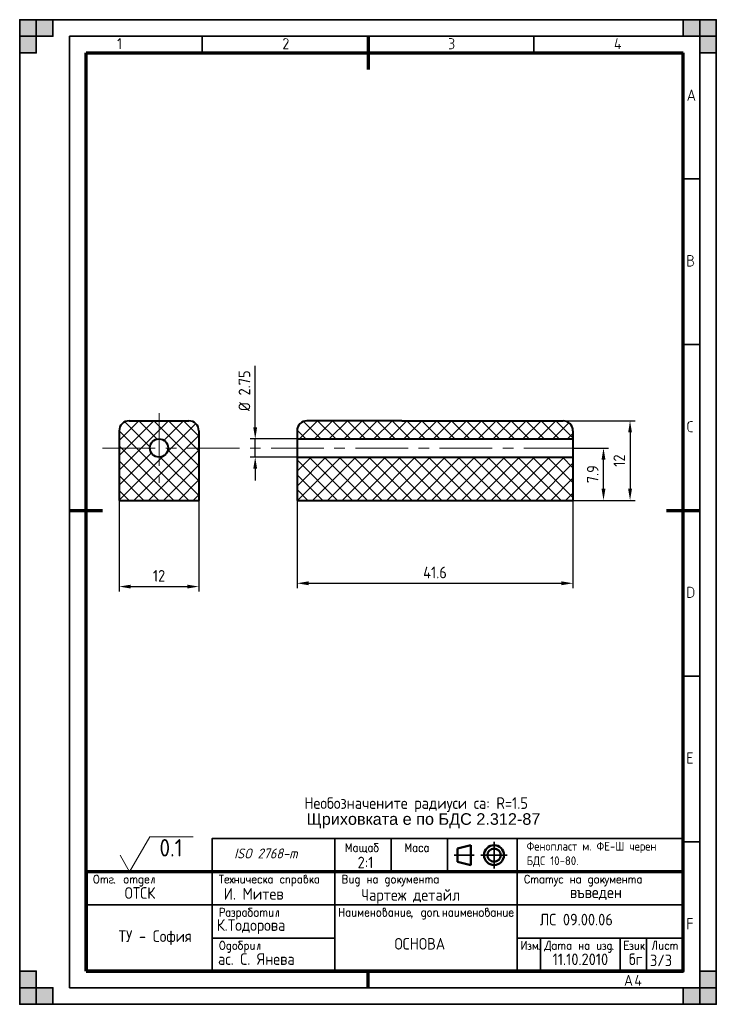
# Model space of a CAD drawing. Extents: x 0 to 210, y 0 to 297.
import ezdxf

# ---------------------------------------------------------------- set-up
doc = ezdxf.new("R2010")
doc.units = 0
doc.linetypes.add('CENTER', pattern=[50.8, 31.75, -6.35, 6.35, -6.35])
doc.layers.get('0').update_dxf_attribs({"linetype": 'CONTINUOUS'})
doc.layers.get('DEFPOINTS').update_dxf_attribs({"linetype": 'CONTINUOUS'})
for name, color, linetype, lineweight in [('Axis Line', 6, 'CENTER', 20), ('Dimensions', 1, 'CONTINUOUS', 20), ('HATCH', 3, 'CONTINUOUS', 20), ('Text35', 3, 'CONTINUOUS', 35), ('Thick Line', 5, 'CONTINUOUS', 40), ('Thin Line', 1, 'CONTINUOUS', 20), ('WFLINE35', 1, 'CONTINUOUS', 35), ('WFLINE50', 9, 'CONTINUOUS', 50), ('WFLINE70', 5, 'CONTINUOUS', 70)]:
    doc.layers.add(name, color=color, linetype=linetype, lineweight=lineweight)
doc.styles.get("Standard").update_dxf_attribs({"font": 'geniso.shx'})
doc.styles.add('WFTEXTi', font='geniso.shx', dxfattribs={"oblique": 15})
doc.dimstyles.get("Standard").update_dxf_attribs({"dimtxt": 3.5, "dimasz": 3.5, "dimexe": 1.5, "dimexo": 0, "dimgap": 1.5, "dimtad": 1, "dimlfac": 0.5, "dimdsep": 46, "dimtxsty": 'Standard', "dimcen": -1.5, "dimdle": 1.25, "dimadec": 0, "dimazin": 0, "dimtfac": 0.75, "dimtmove": 0, "dimatfit": 3, "dimfxl": 1, "dimtolj": 1, "dimarcsym": 0})

# ---------------------------------------------------------------- blocks, each defined once
blk = doc.blocks.new('*D6')
at = {"layer": 'DEFPOINTS', "color": 0, "ltscale": 0.5}
for p in [(30, 152), (54, 152), (54, 126)]:
    blk.add_point(p, dxfattribs=at)
at = {"layer": 'Dimensions', "color": 0, "lineweight": -2, "ltscale": 0.5}
for p, q in [((30, 152), (30, 124.5)), ((54, 152), (54, 124.5)), ((33.5, 126), (50.5, 126))]:
    blk.add_line(p, q, dxfattribs=at)
at = {"layer": 'Dimensions', "color": 0, "ltscale": 0.5}
for points in [[(33.5, 126.58), (33.5, 125.42), (30, 126)], [(50.5, 126.58), (50.5, 125.42), (54, 126)]]:
    blk.add_solid(points, dxfattribs=at)
at = {"layer": 'Dimensions', "color": 0, "ltscale": 0.5, "insert": (42, 129.25), "char_height": 3.5, "attachment_point": 5}
blk.add_mtext('\\A1;12', dxfattribs=at)
blk = doc.blocks.new('*D7')
at = {"layer": 'DEFPOINTS', "color": 0, "ltscale": 0.5}
for p in [(163.8, 176), (163.8, 152), (184, 152)]:
    blk.add_point(p, dxfattribs=at)
at = {"layer": 'Dimensions', "color": 0, "lineweight": -2, "ltscale": 0.5}
for p, q in [((163.8, 176), (185.5, 176)), ((184, 172.5), (184, 155.5)), ((163.8, 152), (185.5, 152))]:
    blk.add_line(p, q, dxfattribs=at)
at = {"layer": 'Dimensions', "color": 0, "ltscale": 0.5}
for points in [[(183.42, 172.5), (184.58, 172.5), (184, 176)], [(183.42, 155.5), (184.58, 155.5), (184, 152)]]:
    blk.add_solid(points, dxfattribs=at)
at = {"layer": 'Dimensions', "color": 0, "ltscale": 0.5, "insert": (180.75, 164), "char_height": 3.5, "attachment_point": 5, "rotation": 90}
blk.add_mtext('\\A1;12', dxfattribs=at)
blk = doc.blocks.new('*D8')
at = {"layer": 'DEFPOINTS', "color": 0, "ltscale": 0.5}
for p in [(71, 170.55), (83.6, 170.55), (83.6, 165.05)]:
    blk.add_point(p, dxfattribs=at)
at = {"layer": 'Dimensions', "color": 0, "lineweight": -2, "ltscale": 0.5}
for p, q in [((71, 174.05), (71, 192.59)), ((83.6, 170.55), (69.5, 170.55)), ((71, 165.05), (71, 170.55)), ((83.6, 165.05), (69.5, 165.05)), ((71, 161.55), (71, 158.05))]:
    blk.add_line(p, q, dxfattribs=at)
at = {"layer": 'Dimensions', "color": 0, "ltscale": 0.5}
for points in [[(70.42, 174.05), (71.58, 174.05), (71, 170.55)], [(70.42, 161.55), (71.58, 161.55), (71, 165.05)]]:
    blk.add_solid(points, dxfattribs=at)
at = {"layer": 'Dimensions', "color": 0, "ltscale": 0.5, "insert": (67.75, 185.07), "char_height": 3.5, "attachment_point": 5, "rotation": 90}
blk.add_mtext('\\A1;%%c 2.75', dxfattribs=at)
blk = doc.blocks.new('*D9')
at = {"layer": 'DEFPOINTS', "color": 0, "ltscale": 0.5}
for p in [(83.6, 152), (166.8, 152), (166.8, 127)]:
    blk.add_point(p, dxfattribs=at)
at = {"layer": 'Dimensions', "color": 0, "lineweight": -2, "ltscale": 0.5}
for p, q in [((83.6, 152), (83.6, 125.5)), ((166.8, 152), (166.8, 125.5)), ((87.1, 127), (163.3, 127))]:
    blk.add_line(p, q, dxfattribs=at)
at = {"layer": 'Dimensions', "color": 0, "ltscale": 0.5}
for points in [[(87.1, 127.58), (87.1, 126.42), (83.6, 127)], [(163.3, 127.58), (163.3, 126.42), (166.8, 127)]]:
    blk.add_solid(points, dxfattribs=at)
at = {"layer": 'Dimensions', "color": 0, "ltscale": 0.5, "insert": (125.2, 130.25), "char_height": 3.5, "attachment_point": 5}
blk.add_mtext('\\A1;41.6', dxfattribs=at)
blk = doc.blocks.new('*D10')
at = {"layer": 'DEFPOINTS', "color": 0, "ltscale": 0.5}
for p in [(166.8, 167.8), (176, 167.8), (166.8, 152)]:
    blk.add_point(p, dxfattribs=at)
at = {"layer": 'Dimensions', "color": 0, "lineweight": -2, "ltscale": 0.5}
for p, q in [((166.8, 167.8), (177.5, 167.8)), ((176, 155.5), (176, 164.3)), ((166.8, 152), (177.5, 152))]:
    blk.add_line(p, q, dxfattribs=at)
at = {"layer": 'Dimensions', "color": 0, "ltscale": 0.5}
for points in [[(175.42, 164.3), (176.58, 164.3), (176, 167.8)], [(175.42, 155.5), (176.58, 155.5), (176, 152)]]:
    blk.add_solid(points, dxfattribs=at)
at = {"layer": 'Dimensions', "color": 0, "ltscale": 0.5, "insert": (172.75, 159.9), "char_height": 3.5, "attachment_point": 5, "rotation": 90}
blk.add_mtext('\\A1;7.9', dxfattribs=at)

msp = doc.modelspace()

# ---------------------------------------------------------------- hatches: boundary and pattern name
at = {"layer": 'HATCH', "ltscale": 0.5}
h = msp.add_hatch(dxfattribs=at)
h.set_pattern_fill('ANSI37', color=256, style=0)
h.set_pattern_definition([(45, (0, -53), (-2.245064, 2.245064), []), (135, (0, -53), (-2.245064, -2.245064), [])])
h.paths.add_polyline_path([(166.8, 165.046), (83.6, 165.046), (83.6, 152), (166.8, 152)])
h.paths.add_polyline_path([(166.8, 173, 0.4142136), (163.8, 176), (135.2, 176), (115.2, 176), (86.6, 176, 0.4142136), (83.6, 173), (83.6, 170.546), (166.8, 170.546)])
h.paths.add_polyline_path([(54, 167.796), (44.75, 167.796, -1), (39.25, 167.796), (30, 167.796), (30, 152), (54, 152)])
h.paths.add_polyline_path([(54, 173, 0.4142136), (51, 176), (42, 176), (42, 170.546, -0.4142136), (44.75, 167.796), (54, 167.796)])
h.paths.add_polyline_path([(42, 176), (33, 176, 0.4142136), (30, 173), (30, 167.796), (39.25, 167.796, -0.4142136), (42, 170.546)])
at = {"layer": 'WFLINE35', "ltscale": 0.5}
for points in [[(0, 297), (5, 297), (5, 287), (0, 287)], [(0, 292), (10, 292), (10, 297), (0, 297)], [(210, 297), (210, 292), (200, 292), (200, 297)], [(205, 297), (205, 287), (210, 287), (210, 297)], [(5, 0), (5, 10), (0, 10), (0, 0)], [(210, 0), (205, 0), (205, 10), (210, 10)], [(0, 0), (0, 5), (10, 5), (10, 0)], [(210, 5), (200, 5), (200, 0), (210, 0)]]:
    msp.add_hatch(color=256, dxfattribs=at).paths.add_polyline_path(points)

# ---------------------------------------------------------------- linework, layer by layer
at = {"color": 1, "lineweight": 0}
for points in [[(30.268, 288.186), (30.268, 291.317), (29.564, 290.632)], [(80.246, 291.317), (79.801, 291.188), (79.541, 290.799)], [(80.839, 290.261), (80.931, 290.743), (80.69, 291.151), (80.246, 291.317)], [(129.5, 291.317), (130.205, 291.317)], [(130.205, 289.928), (130.705, 290.131), (130.909, 290.632), (130.705, 291.114), (130.205, 291.317)], [(180.164, 291.317), (179.478, 288.871), (181.22, 288.871)], [(80.839, 290.261), (79.541, 288.186), (80.931, 288.186)], [(130.205, 288.186), (129.5, 288.186)], [(130.205, 289.928), (129.853, 289.928)], [(130.909, 289.223), (130.705, 289.724), (130.205, 289.928)], [(130.205, 288.186), (130.705, 288.39), (130.909, 288.871)], [(130.909, 289.223), (130.909, 288.871)], [(180.701, 289.576), (180.701, 288.186)], [(201.456, 272.675), (202.512, 275.826), (203.549, 272.675)], [(203.253, 273.546), (201.771, 273.546)], [(202.326, 224.44), (202.827, 224.644), (203.031, 225.125), (202.827, 225.626), (202.326, 225.83), (201.456, 225.83), (201.456, 222.679)], [(201.456, 222.679), (202.326, 222.679), (202.957, 222.939), (203.197, 223.55), (202.957, 224.18), (202.326, 224.44), (201.456, 224.44)], [(202.252, 175.834), (201.696, 175.611), (201.456, 175.055)], [(202.252, 175.834), (202.864, 175.834)], [(201.456, 173.48), (201.456, 175.055)], [(201.456, 173.48), (201.696, 172.906), (202.252, 172.683)], [(202.864, 172.683), (202.252, 172.683)], [(202.864, 72.691), (201.456, 72.691), (201.456, 75.841), (202.864, 75.841)], [(202.512, 74.433), (201.456, 74.433)], [(99.969, 46.002), (99.969, 48.5), (99.204, 46.721), (98.445, 48.5), (98.445, 46.002)], [(101.775, 46.361), (101.585, 46.126), (101.395, 46.002), (101.108, 46.002), (100.918, 46.126), (100.826, 46.244), (100.728, 46.361), (100.63, 46.721), (100.63, 46.957), (100.728, 47.31), (100.918, 47.552), (101.108, 47.669), (101.395, 47.669), (101.585, 47.552), (101.775, 47.31)], [(101.775, 47.669), (101.775, 46.002)], [(103.488, 46.479), (103.201, 46.126), (103.011, 46.002), (102.821, 46.002), (102.632, 46.126), (102.534, 46.479), (102.534, 47.669)], [(104.443, 46.479), (104.156, 46.126), (103.966, 46.002), (103.776, 46.002), (103.587, 46.126), (103.488, 46.479), (103.488, 47.669)], [(104.443, 47.669), (104.443, 46.002), (104.633, 46.002), (104.633, 45.648)], [(106.249, 46.361), (106.059, 46.126), (105.869, 46.002), (105.582, 46.002), (105.392, 46.126), (105.294, 46.244), (105.202, 46.361), (105.104, 46.721), (105.104, 46.957), (105.202, 47.31), (105.392, 47.552), (105.582, 47.669), (105.869, 47.669), (106.059, 47.552), (106.249, 47.31)], [(106.249, 47.669), (106.249, 46.002)], [(108.054, 48.5), (107.106, 48.5), (106.916, 48.382), (106.916, 48.265), (107.583, 47.669), (107.773, 47.552), (107.962, 47.31), (108.054, 47.074), (108.054, 46.597), (107.962, 46.361), (107.773, 46.126), (107.583, 46.002), (107.295, 46.002), (107.106, 46.126), (106.916, 46.361), (106.818, 46.597), (106.818, 47.074), (106.916, 47.31), (107.106, 47.552), (107.295, 47.669), (107.583, 47.669)], [(117.905, 46.002), (117.905, 48.5), (117.146, 46.721), (116.387, 48.5), (116.387, 46.002)], [(119.716, 46.361), (119.527, 46.126), (119.337, 46.002), (119.049, 46.002), (118.859, 46.126), (118.761, 46.244), (118.67, 46.361), (118.572, 46.721), (118.572, 46.957), (118.67, 47.31), (118.859, 47.552), (119.049, 47.669), (119.337, 47.669), (119.527, 47.552), (119.716, 47.31)], [(119.716, 47.669), (119.716, 46.002)], [(121.522, 47.31), (121.332, 47.552), (121.142, 47.669), (120.861, 47.669), (120.665, 47.552), (120.475, 47.31), (120.383, 46.957), (120.383, 46.721), (120.475, 46.361), (120.665, 46.126), (120.861, 46.002), (121.142, 46.002), (121.332, 46.126), (121.522, 46.361)], [(123.144, 46.361), (122.954, 46.126), (122.764, 46.002), (122.477, 46.002), (122.287, 46.126), (122.189, 46.244), (122.097, 46.361), (121.999, 46.721), (121.999, 46.957), (122.097, 47.31), (122.287, 47.552), (122.477, 47.669), (122.764, 47.669), (122.954, 47.552), (123.144, 47.31)], [(123.144, 47.669), (123.144, 46.002)], [(60.136, 39.003), (61.47, 39.003)], [(60.803, 39.003), (60.803, 36.504)], [(85.737, 37.812), (85.926, 38.054), (86.116, 38.172), (86.404, 38.408), (86.502, 38.65), (86.404, 38.885), (86.312, 39.003), (86.024, 39.003), (85.835, 38.885), (85.737, 38.767), (85.737, 36.982), (85.835, 36.74), (85.926, 36.622), (86.116, 36.504), (86.404, 36.504), (86.593, 36.622), (86.783, 36.864), (86.881, 37.217), (86.881, 37.459), (86.783, 37.812), (86.593, 38.054), (86.404, 38.172), (86.116, 38.172)], [(98.256, 39.003), (97.399, 39.003), (97.399, 36.504), (98.256, 36.504), (98.537, 36.622), (98.635, 36.74), (98.727, 36.982), (98.727, 37.335), (98.635, 37.577), (98.537, 37.695), (98.256, 37.812), (97.399, 37.812)], [(98.256, 39.003), (98.537, 38.885), (98.635, 38.767), (98.727, 38.525), (98.727, 38.29), (98.635, 38.054), (98.537, 37.93), (98.256, 37.812)], [(153.696, 38.408), (153.598, 38.65), (153.5, 38.767), (153.408, 38.885), (153.219, 39.003), (152.839, 39.003), (152.65, 38.885), (152.551, 38.767), (152.453, 38.65), (152.362, 38.408), (152.264, 38.054), (152.264, 37.459), (152.362, 37.099), (152.453, 36.864), (152.65, 36.622), (152.839, 36.504), (153.219, 36.504), (153.408, 36.622), (153.598, 36.864), (153.696, 37.099)], [(24.54, 38.172), (24.54, 36.504)], [(24.54, 37.695), (24.828, 38.054), (25.018, 38.172), (25.208, 38.172), (25.397, 38.054), (25.495, 37.695), (25.495, 36.504)], [(25.495, 37.695), (25.777, 38.054), (25.966, 38.172), (26.156, 38.172), (26.352, 38.054), (26.444, 37.695), (26.444, 36.504)], [(27.111, 37.812), (27.209, 38.054), (27.49, 38.172), (27.778, 38.172), (28.059, 38.054), (28.157, 37.812), (28.059, 37.577), (27.87, 37.459), (27.399, 37.335), (27.209, 37.217), (27.111, 36.982), (27.111, 36.864), (27.209, 36.622), (27.49, 36.504), (27.778, 36.504), (28.059, 36.622), (28.157, 36.864)], [(28.537, 36.74), (28.445, 36.622), (28.537, 36.504), (28.635, 36.622)], [(33.39, 38.172), (33.39, 36.504)], [(33.39, 37.695), (33.678, 38.054), (33.868, 38.172), (34.057, 38.172), (34.247, 38.054), (34.345, 37.695), (34.345, 36.504)], [(34.345, 37.695), (34.626, 38.054), (34.823, 38.172), (35.012, 38.172), (35.202, 38.054), (35.294, 37.695), (35.294, 36.504)], [(37.105, 37.812), (37.007, 37.93), (36.916, 38.054), (36.726, 38.172), (36.438, 38.172), (36.249, 38.054), (36.059, 37.812), (35.961, 37.459), (35.961, 37.217), (36.059, 36.864), (36.249, 36.622), (36.438, 36.504), (36.726, 36.504), (36.916, 36.622), (37.105, 36.864)], [(37.105, 38.172), (37.105, 36.269), (37.007, 35.909), (36.916, 35.791), (36.726, 35.674), (36.438, 35.674), (36.249, 35.791)], [(37.773, 37.459), (38.911, 37.459), (38.911, 37.695), (38.819, 37.93), (38.721, 38.054), (38.531, 38.172), (38.243, 38.172), (38.054, 38.054), (37.864, 37.812), (37.773, 37.459), (37.773, 37.217), (37.864, 36.864), (38.054, 36.622), (38.243, 36.504), (38.531, 36.504), (38.721, 36.622), (38.911, 36.864)], [(40.533, 36.504), (40.533, 38.172), (40.147, 38.172), (39.866, 36.864), (39.768, 36.622), (39.676, 36.504)], [(61.849, 37.459), (62.994, 37.459), (62.994, 37.695), (62.896, 37.93), (62.804, 38.054), (62.608, 38.172), (62.327, 38.172), (62.137, 38.054), (61.948, 37.812), (61.849, 37.459), (61.849, 37.217), (61.948, 36.864), (62.137, 36.622), (62.327, 36.504), (62.608, 36.504), (62.804, 36.622), (62.994, 36.864)], [(63.373, 38.172), (64.42, 36.504)], [(64.42, 38.172), (63.373, 36.504)], [(64.897, 38.172), (64.897, 36.504)], [(64.897, 37.335), (65.944, 37.335)], [(65.944, 38.172), (65.944, 36.504)], [(66.703, 38.172), (66.703, 36.982), (66.801, 36.622), (66.991, 36.504), (67.272, 36.504), (67.468, 36.622), (67.749, 36.982)], [(67.749, 38.172), (67.749, 36.504)], [(68.416, 38.172), (68.416, 37.577), (68.515, 37.217), (68.704, 37.099), (68.985, 37.099), (69.175, 37.217), (69.463, 37.577)], [(69.463, 38.172), (69.463, 36.504)], [(70.13, 37.459), (71.275, 37.459), (71.275, 37.695), (71.177, 37.93), (71.079, 38.054), (70.889, 38.172), (70.608, 38.172), (70.418, 38.054), (70.222, 37.812), (70.13, 37.459), (70.13, 37.217), (70.222, 36.864), (70.418, 36.622), (70.608, 36.504), (70.889, 36.504), (71.079, 36.622), (71.275, 36.864)], [(72.982, 37.812), (72.792, 38.054), (72.603, 38.172), (72.321, 38.172), (72.132, 38.054), (71.935, 37.812), (71.844, 37.459), (71.844, 37.217), (71.935, 36.864), (72.132, 36.622), (72.321, 36.504), (72.603, 36.504), (72.792, 36.622), (72.982, 36.864)], [(73.558, 38.172), (73.558, 36.504)], [(74.506, 38.172), (73.558, 36.982)], [(73.937, 37.459), (74.604, 36.504)], [(76.128, 36.864), (75.938, 36.622), (75.742, 36.504), (75.461, 36.504), (75.271, 36.622), (75.173, 36.74), (75.082, 36.864), (74.983, 37.217), (74.983, 37.459), (75.082, 37.812), (75.271, 38.054), (75.461, 38.172), (75.742, 38.172), (75.938, 38.054), (76.128, 37.812)], [(76.128, 38.172), (76.128, 36.504)], [(79.745, 37.812), (79.549, 38.054), (79.359, 38.172), (79.078, 38.172), (78.888, 38.054), (78.699, 37.812), (78.601, 37.459), (78.601, 37.217), (78.699, 36.864), (78.888, 36.622), (79.078, 36.504), (79.359, 36.504), (79.549, 36.622), (79.745, 36.864)], [(80.314, 38.172), (80.314, 36.504)], [(80.314, 37.695), (80.602, 38.054), (80.792, 38.172), (81.073, 38.172), (81.263, 38.054), (81.361, 37.812), (81.361, 36.504)], [(82.12, 38.172), (82.12, 35.674)], [(82.12, 37.812), (82.309, 38.054), (82.505, 38.172), (82.787, 38.172), (82.976, 38.054), (83.166, 37.812), (83.264, 37.459), (83.264, 37.217), (83.166, 36.864), (82.976, 36.622), (82.787, 36.504), (82.505, 36.504), (82.309, 36.622), (82.12, 36.864)], [(84.978, 36.864), (84.788, 36.622), (84.598, 36.504), (84.311, 36.504), (84.121, 36.622), (84.023, 36.74), (83.931, 36.864), (83.833, 37.217), (83.833, 37.459), (83.931, 37.812), (84.121, 38.054), (84.311, 38.172), (84.598, 38.172), (84.788, 38.054), (84.978, 37.812)], [(84.978, 38.172), (84.978, 36.504)], [(87.548, 38.172), (87.548, 36.504)], [(88.497, 38.172), (87.548, 36.982)], [(87.928, 37.459), (88.595, 36.504)], [(90.119, 36.864), (89.929, 36.622), (89.733, 36.504), (89.452, 36.504), (89.262, 36.622), (89.164, 36.74), (89.072, 36.864), (88.974, 37.217), (88.974, 37.459), (89.072, 37.812), (89.262, 38.054), (89.452, 38.172), (89.733, 38.172), (89.929, 38.054), (90.119, 37.812)], [(90.119, 38.172), (90.119, 36.504)], [(99.492, 38.172), (99.492, 36.982), (99.584, 36.622), (99.78, 36.504), (100.061, 36.504), (100.251, 36.622), (100.539, 36.982)], [(100.539, 38.172), (100.539, 36.504)], [(102.344, 37.812), (102.252, 37.93), (102.154, 38.054), (101.964, 38.172), (101.683, 38.172), (101.487, 38.054), (101.297, 37.812), (101.206, 37.459), (101.206, 37.217), (101.297, 36.864), (101.487, 36.622), (101.683, 36.504), (101.964, 36.504), (102.154, 36.622), (102.344, 36.864)], [(102.344, 38.172), (102.344, 36.269), (102.252, 35.909), (102.154, 35.791), (101.964, 35.674), (101.683, 35.674), (101.487, 35.791)], [(104.914, 38.172), (104.914, 36.504)], [(104.914, 37.335), (105.961, 37.335)], [(105.961, 38.172), (105.961, 36.504)], [(107.773, 36.864), (107.583, 36.622), (107.393, 36.504), (107.106, 36.504), (106.916, 36.622), (106.818, 36.74), (106.726, 36.864), (106.628, 37.217), (106.628, 37.459), (106.726, 37.812), (106.916, 38.054), (107.106, 38.172), (107.393, 38.172), (107.583, 38.054), (107.773, 37.812)], [(107.773, 38.172), (107.773, 36.504)], [(111.39, 37.812), (111.292, 37.93), (111.2, 38.054), (111.01, 38.172), (110.723, 38.172), (110.533, 38.054), (110.343, 37.812), (110.245, 37.459), (110.245, 37.217), (110.343, 36.864), (110.533, 36.622), (110.723, 36.504), (111.01, 36.504), (111.2, 36.622), (111.39, 36.864)], [(111.39, 38.172), (111.39, 36.269), (111.292, 35.909), (111.2, 35.791), (111.01, 35.674), (110.723, 35.674), (110.533, 35.791)], [(113.96, 38.172), (113.96, 36.504)], [(114.909, 38.172), (113.96, 36.982)], [(114.34, 37.459), (115.007, 36.504)], [(115.766, 36.504), (115.576, 36.027), (115.386, 35.791), (115.197, 35.674), (115.098, 35.674)], [(115.197, 38.172), (115.766, 36.504), (116.335, 38.172)], [(118.147, 36.504), (118.147, 38.172), (117.479, 36.864), (116.812, 38.172), (116.812, 36.504)], [(118.814, 37.459), (119.952, 37.459), (119.952, 37.695), (119.86, 37.93), (119.762, 38.054), (119.572, 38.172), (119.285, 38.172), (119.095, 38.054), (118.905, 37.812), (118.814, 37.459), (118.814, 37.217), (118.905, 36.864), (119.095, 36.622), (119.285, 36.504), (119.572, 36.504), (119.762, 36.622), (119.952, 36.864)], [(120.619, 38.172), (120.619, 36.504)], [(120.619, 37.335), (121.665, 37.335)], [(121.665, 38.172), (121.665, 36.504)], [(122.431, 38.172), (122.431, 36.504)], [(122.431, 37.695), (122.712, 38.054), (122.902, 38.172), (123.091, 38.172), (123.288, 38.054), (123.379, 37.695), (123.379, 36.504)], [(123.379, 37.695), (123.667, 38.054), (123.857, 38.172), (124.046, 38.172), (124.236, 38.054), (124.334, 37.695), (124.334, 36.504)], [(126.139, 36.864), (125.95, 36.622), (125.76, 36.504), (125.472, 36.504), (125.283, 36.622), (125.191, 36.74), (125.093, 36.864), (124.995, 37.217), (124.995, 37.459), (125.093, 37.812), (125.283, 38.054), (125.472, 38.172), (125.76, 38.172), (125.95, 38.054), (126.139, 37.812)], [(126.139, 38.172), (126.139, 36.504)], [(154.265, 38.172), (154.265, 36.504)], [(154.265, 37.695), (154.553, 38.054), (154.743, 38.172), (154.932, 38.172), (155.122, 38.054), (155.214, 37.695), (155.214, 36.504)], [(155.214, 37.695), (155.501, 38.054), (155.691, 38.172), (155.881, 38.172), (156.07, 38.054), (156.168, 37.695), (156.168, 36.504)], [(157.974, 36.864), (157.784, 36.622), (157.594, 36.504), (157.307, 36.504), (157.117, 36.622), (157.025, 36.74), (156.927, 36.864), (156.836, 37.217), (156.836, 37.459), (156.927, 37.812), (157.117, 38.054), (157.307, 38.172), (157.594, 38.172), (157.784, 38.054), (157.974, 37.812)], [(157.974, 38.172), (157.974, 36.504)], [(158.739, 38.172), (158.739, 36.504)], [(158.739, 37.695), (159.02, 38.054), (159.217, 38.172), (159.406, 38.172), (159.596, 38.054), (159.687, 37.695), (159.687, 36.504)], [(159.687, 37.695), (159.975, 38.054), (160.165, 38.172), (160.355, 38.172), (160.544, 38.054), (160.642, 37.695), (160.642, 36.504)], [(161.689, 36.504), (161.499, 36.027), (161.31, 35.791), (161.12, 35.674), (161.022, 35.674)], [(161.12, 38.172), (161.689, 36.504), (162.258, 38.172)], [(163.782, 37.812), (163.592, 38.054), (163.403, 38.172), (163.115, 38.172), (162.925, 38.054), (162.735, 37.812), (162.637, 37.459), (162.637, 37.217), (162.735, 36.864), (162.925, 36.622), (163.115, 36.504), (163.403, 36.504), (163.592, 36.622), (163.782, 36.864)], [(166.163, 38.172), (166.163, 36.504)], [(166.163, 37.335), (167.209, 37.335)], [(167.209, 38.172), (167.209, 36.504)], [(169.015, 36.864), (168.825, 36.622), (168.635, 36.504), (168.348, 36.504), (168.158, 36.622), (168.066, 36.74), (167.968, 36.864), (167.877, 37.217), (167.877, 37.459), (167.968, 37.812), (168.158, 38.054), (168.348, 38.172), (168.635, 38.172), (168.825, 38.054), (169.015, 37.812)], [(169.015, 38.172), (169.015, 36.504)], [(172.632, 37.812), (172.54, 37.93), (172.442, 38.054), (172.252, 38.172), (171.965, 38.172), (171.775, 38.054), (171.585, 37.812), (171.494, 37.459), (171.494, 37.217), (171.585, 36.864), (171.775, 36.622), (171.965, 36.504), (172.252, 36.504), (172.442, 36.622), (172.632, 36.864)], [(172.632, 38.172), (172.632, 36.269), (172.54, 35.909), (172.442, 35.791), (172.252, 35.674), (171.965, 35.674), (171.775, 35.791)], [(175.202, 38.172), (175.202, 36.504)], [(176.157, 38.172), (175.202, 36.982)], [(175.582, 37.459), (176.249, 36.504)], [(177.014, 36.504), (176.818, 36.027), (176.628, 35.791), (176.439, 35.674), (176.347, 35.674)], [(176.439, 38.172), (177.014, 36.504), (177.583, 38.172)], [(179.389, 36.504), (179.389, 38.172), (178.721, 36.864), (178.061, 38.172), (178.061, 36.504)], [(180.056, 37.459), (181.2, 37.459), (181.2, 37.695), (181.102, 37.93), (181.011, 38.054), (180.821, 38.172), (180.533, 38.172), (180.343, 38.054), (180.154, 37.812), (180.056, 37.459), (180.056, 37.217), (180.154, 36.864), (180.343, 36.622), (180.533, 36.504), (180.821, 36.504), (181.011, 36.622), (181.2, 36.864)], [(181.867, 38.172), (181.867, 36.504)], [(181.867, 37.335), (182.914, 37.335)], [(182.914, 38.172), (182.914, 36.504)], [(183.673, 38.172), (183.673, 36.504)], [(183.673, 37.695), (183.961, 38.054), (184.15, 38.172), (184.34, 38.172), (184.53, 38.054), (184.628, 37.695), (184.628, 36.504)], [(184.628, 37.695), (184.909, 38.054), (185.099, 38.172), (185.288, 38.172), (185.485, 38.054), (185.576, 37.695), (185.576, 36.504)], [(187.388, 36.864), (187.192, 36.622), (187.002, 36.504), (186.721, 36.504), (186.531, 36.622), (186.433, 36.74), (186.335, 36.864), (186.243, 37.217), (186.243, 37.459), (186.335, 37.812), (186.531, 38.054), (186.721, 38.172), (187.002, 38.172), (187.192, 38.054), (187.388, 37.812)], [(187.388, 38.172), (187.388, 36.504)], [(60.424, 26.503), (60.424, 29.002), (61.28, 29.002), (61.562, 28.884), (61.66, 28.766), (61.751, 28.531), (61.751, 28.171), (61.66, 27.936), (61.562, 27.811), (61.28, 27.694), (60.424, 27.694)], [(63.373, 26.863), (63.184, 26.621), (62.994, 26.503), (62.706, 26.503), (62.517, 26.621), (62.418, 26.745), (62.327, 26.863), (62.229, 27.216), (62.229, 27.458), (62.327, 27.811), (62.517, 28.053), (62.706, 28.171), (62.994, 28.171), (63.184, 28.053), (63.373, 27.811)], [(63.373, 28.171), (63.373, 26.503)], [(63.851, 28.053), (64.132, 28.171), (64.42, 28.171), (64.708, 28.053), (64.799, 27.811), (64.708, 27.576), (64.512, 27.458), (64.23, 27.458)], [(64.512, 27.458), (64.708, 27.341), (64.799, 27.216), (64.897, 26.981), (64.799, 26.745), (64.708, 26.621), (64.512, 26.503), (64.132, 26.503), (63.851, 26.621)], [(65.467, 28.171), (65.467, 25.673)], [(65.467, 27.811), (65.656, 28.053), (65.846, 28.171), (66.134, 28.171), (66.323, 28.053), (66.513, 27.811), (66.611, 27.458), (66.611, 27.216), (66.513, 26.863), (66.323, 26.621), (66.134, 26.503), (65.846, 26.503), (65.656, 26.621), (65.467, 26.863)], [(68.318, 26.863), (68.129, 26.621), (67.939, 26.503), (67.658, 26.503), (67.468, 26.621), (67.37, 26.745), (67.272, 26.863), (67.18, 27.216), (67.18, 27.458), (67.272, 27.811), (67.468, 28.053), (67.658, 28.171), (67.939, 28.171), (68.129, 28.053), (68.318, 27.811)], [(68.318, 28.171), (68.318, 26.503)], [(70.13, 29.002), (69.175, 29.002), (68.985, 28.884), (68.985, 28.766), (69.653, 28.171), (69.842, 28.053), (70.032, 27.811), (70.13, 27.576), (70.13, 27.098), (70.032, 26.863), (69.842, 26.621), (69.653, 26.503), (69.371, 26.503), (69.175, 26.621), (68.985, 26.863), (68.894, 27.098), (68.894, 27.576), (68.985, 27.811), (69.175, 28.053), (69.371, 28.171), (69.653, 28.171)], [(72.603, 28.171), (72.603, 26.503)], [(72.603, 27.694), (72.89, 28.053), (73.08, 28.171), (73.27, 28.171), (73.459, 28.053), (73.558, 27.694), (73.558, 26.503)], [(73.558, 27.694), (73.839, 28.053), (74.035, 28.171), (74.225, 28.171), (74.414, 28.053), (74.506, 27.694), (74.506, 26.503)], [(75.271, 28.171), (75.271, 26.981), (75.363, 26.621), (75.553, 26.503), (75.84, 26.503), (76.03, 26.621), (76.318, 26.981)], [(76.318, 28.171), (76.318, 26.503)], [(78.031, 26.503), (78.031, 28.171), (77.646, 28.171), (77.364, 26.863), (77.266, 26.621), (77.175, 26.503)], [(96.398, 29.002), (96.398, 26.503)], [(96.398, 27.811), (97.733, 27.811)], [(97.733, 26.503), (97.733, 29.002)], [(99.538, 26.863), (99.348, 26.621), (99.158, 26.503), (98.871, 26.503), (98.681, 26.621), (98.589, 26.745), (98.491, 26.863), (98.4, 27.216), (98.4, 27.458), (98.491, 27.811), (98.681, 28.053), (98.871, 28.171), (99.158, 28.171), (99.348, 28.053), (99.538, 27.811)], [(99.538, 28.171), (99.538, 26.503)], [(100.303, 28.171), (100.303, 26.981), (100.395, 26.621), (100.584, 26.503), (100.872, 26.503), (101.062, 26.621), (101.35, 26.981)], [(101.35, 28.171), (101.35, 26.503)], [(103.443, 26.503), (103.443, 28.171), (102.776, 26.863), (102.108, 28.171), (102.108, 26.503)], [(104.11, 27.458), (105.248, 27.458), (105.248, 27.694), (105.156, 27.936), (105.058, 28.053), (104.869, 28.171), (104.581, 28.171), (104.391, 28.053), (104.201, 27.811), (104.11, 27.458), (104.11, 27.216), (104.201, 26.863), (104.391, 26.621), (104.581, 26.503), (104.869, 26.503), (105.058, 26.621), (105.248, 26.863)], [(105.915, 28.171), (105.915, 26.503)], [(105.915, 27.341), (106.962, 27.341)], [(106.962, 28.171), (106.962, 26.503)], [(109.532, 27.811), (109.722, 28.053), (109.912, 28.171), (110.199, 28.407), (110.291, 28.649), (110.199, 28.884), (110.101, 29.002), (109.82, 29.002), (109.63, 28.884), (109.532, 28.766), (109.532, 26.981), (109.63, 26.745), (109.722, 26.621), (109.912, 26.503), (110.199, 26.503), (110.389, 26.621), (110.579, 26.863), (110.677, 27.216), (110.677, 27.458), (110.579, 27.811), (110.389, 28.053), (110.199, 28.171), (109.912, 28.171)], [(112.391, 26.863), (112.194, 26.621), (112.005, 26.503), (111.723, 26.503), (111.534, 26.621), (111.436, 26.745), (111.337, 26.863), (111.246, 27.216), (111.246, 27.458), (111.337, 27.811), (111.534, 28.053), (111.723, 28.171), (112.005, 28.171), (112.194, 28.053), (112.391, 27.811)], [(112.391, 28.171), (112.391, 26.503)], [(113.149, 28.171), (113.149, 26.503)], [(113.149, 27.341), (114.196, 27.341)], [(114.196, 28.171), (114.196, 26.503)], [(114.955, 28.171), (114.955, 26.981), (115.053, 26.621), (115.242, 26.503), (115.53, 26.503), (115.72, 26.621), (116.001, 26.981)], [(116.001, 28.171), (116.001, 26.503)], [(116.668, 27.458), (117.813, 27.458), (117.813, 27.694), (117.715, 27.936), (117.623, 28.053), (117.434, 28.171), (117.146, 28.171), (116.956, 28.053), (116.766, 27.811), (116.668, 27.458), (116.668, 27.216), (116.766, 26.863), (116.956, 26.621), (117.146, 26.503), (117.434, 26.503), (117.623, 26.621), (117.813, 26.863)], [(118.29, 26.621), (118.192, 26.503), (118.101, 26.621), (118.192, 26.745), (118.29, 26.621), (118.29, 26.386), (118.192, 26.15), (118.101, 26.026)], [(122.287, 27.811), (122.189, 27.936), (122.097, 28.053), (121.908, 28.171), (121.62, 28.171), (121.43, 28.053), (121.24, 27.811), (121.142, 27.458), (121.142, 27.216), (121.24, 26.863), (121.43, 26.621), (121.62, 26.503), (121.908, 26.503), (122.097, 26.621), (122.287, 26.863)], [(122.287, 28.171), (122.287, 26.268), (122.189, 25.908), (122.097, 25.79), (121.908, 25.673), (121.62, 25.673), (121.43, 25.79)], [(124.857, 28.171), (124.857, 26.503)], [(124.857, 27.694), (125.139, 28.053), (125.328, 28.171), (125.616, 28.171), (125.806, 28.053), (125.904, 27.811), (125.904, 26.503)], [(126.375, 26.745), (126.283, 26.621), (126.375, 26.503), (126.473, 26.621)], [(127.618, 28.171), (127.618, 26.503)], [(127.618, 27.341), (128.664, 27.341)], [(128.664, 28.171), (128.664, 26.503)], [(130.469, 26.863), (130.28, 26.621), (130.09, 26.503), (129.802, 26.503), (129.613, 26.621), (129.521, 26.745), (129.423, 26.863), (129.331, 27.216), (129.331, 27.458), (129.423, 27.811), (129.613, 28.053), (129.802, 28.171), (130.09, 28.171), (130.28, 28.053), (130.469, 27.811)], [(130.469, 28.171), (130.469, 26.503)], [(131.235, 28.171), (131.235, 26.981), (131.326, 26.621), (131.516, 26.503), (131.804, 26.503), (131.993, 26.621), (132.281, 26.981)], [(132.281, 28.171), (132.281, 26.503)], [(134.374, 26.503), (134.374, 28.171), (133.707, 26.863), (133.04, 28.171), (133.04, 26.503)], [(135.042, 27.458), (136.18, 27.458), (136.18, 27.694), (136.088, 27.936), (135.99, 28.053), (135.8, 28.171), (135.512, 28.171), (135.323, 28.053), (135.133, 27.811), (135.042, 27.458), (135.042, 27.216), (135.133, 26.863), (135.323, 26.621), (135.512, 26.503), (135.8, 26.503), (135.99, 26.621), (136.18, 26.863)], [(136.847, 28.171), (136.847, 26.503)], [(136.847, 27.341), (137.893, 27.341)], [(137.893, 28.171), (137.893, 26.503)], [(140.464, 27.811), (140.654, 28.053), (140.843, 28.171), (141.131, 28.407), (141.223, 28.649), (141.131, 28.884), (141.033, 29.002), (140.752, 29.002), (140.562, 28.884), (140.464, 28.766), (140.464, 26.981), (140.562, 26.745), (140.654, 26.621), (140.843, 26.503), (141.131, 26.503), (141.321, 26.621), (141.51, 26.863), (141.609, 27.216), (141.609, 27.458), (141.51, 27.811), (141.321, 28.053), (141.131, 28.171), (140.843, 28.171)], [(143.322, 26.863), (143.126, 26.621), (142.936, 26.503), (142.655, 26.503), (142.465, 26.621), (142.367, 26.745), (142.269, 26.863), (142.178, 27.216), (142.178, 27.458), (142.269, 27.811), (142.465, 28.053), (142.655, 28.171), (142.936, 28.171), (143.126, 28.053), (143.322, 27.811)], [(143.322, 28.171), (143.322, 26.503)], [(144.081, 28.171), (144.081, 26.503)], [(144.081, 27.341), (145.128, 27.341)], [(145.128, 28.171), (145.128, 26.503)], [(145.886, 28.171), (145.886, 26.981), (145.984, 26.621), (146.174, 26.503), (146.462, 26.503), (146.652, 26.621), (146.933, 26.981)], [(146.933, 28.171), (146.933, 26.503)], [(147.6, 27.458), (148.745, 27.458), (148.745, 27.694), (148.647, 27.936), (148.555, 28.053), (148.365, 28.171), (148.077, 28.171), (147.888, 28.053), (147.698, 27.811), (147.6, 27.458), (147.6, 27.216), (147.698, 26.863), (147.888, 26.621), (148.077, 26.503), (148.365, 26.503), (148.555, 26.621), (148.745, 26.863)], [(201.456, 22.695), (201.456, 25.845), (202.864, 25.845)], [(201.456, 24.437), (202.864, 24.437)], [(63.563, 17.817), (63.465, 17.935), (63.373, 18.052), (63.184, 18.17), (62.896, 18.17), (62.706, 18.052), (62.517, 17.817), (62.418, 17.457), (62.418, 17.222), (62.517, 16.862), (62.706, 16.627), (62.896, 16.502), (63.184, 16.502), (63.373, 16.627), (63.563, 16.862)], [(63.563, 18.17), (63.563, 16.267), (63.465, 15.907), (63.373, 15.789), (63.184, 15.672), (62.896, 15.672), (62.706, 15.789)], [(67.18, 19.007), (66.225, 19.007), (66.036, 18.883), (66.036, 18.765), (66.703, 18.17), (66.892, 18.052), (67.082, 17.817), (67.18, 17.575), (67.18, 17.098), (67.082, 16.862), (66.892, 16.627), (66.703, 16.502), (66.415, 16.502), (66.225, 16.627), (66.036, 16.862), (65.944, 17.098), (65.944, 17.575), (66.036, 17.817), (66.225, 18.052), (66.415, 18.17), (66.703, 18.17)], [(67.847, 18.17), (67.847, 15.672)], [(67.847, 17.817), (68.037, 18.052), (68.227, 18.17), (68.515, 18.17), (68.704, 18.052), (68.894, 17.817), (68.985, 17.457), (68.985, 17.222), (68.894, 16.862), (68.704, 16.627), (68.515, 16.502), (68.227, 16.502), (68.037, 16.627), (67.847, 16.862)], [(69.653, 18.17), (69.653, 16.98), (69.751, 16.627), (69.94, 16.502), (70.222, 16.502), (70.418, 16.627), (70.699, 16.98)], [(70.699, 18.17), (70.699, 16.502)], [(72.413, 16.502), (72.413, 18.17), (72.034, 18.17), (71.746, 16.862), (71.654, 16.627), (71.556, 16.502)], [(151.361, 19.007), (151.361, 16.502), (152.695, 19.007), (152.695, 16.502)], [(153.173, 18.052), (153.454, 18.17), (153.742, 18.17), (154.023, 18.052), (154.121, 17.817), (154.023, 17.575), (153.833, 17.457), (153.552, 17.457)], [(156.123, 16.502), (156.123, 18.17), (155.456, 16.862), (154.788, 18.17), (154.788, 16.502)], [(158.353, 16.502), (158.543, 16.744), (158.732, 17.098), (159.308, 19.007), (159.877, 19.007), (159.877, 16.502)], [(161.689, 16.862), (161.493, 16.627), (161.303, 16.502), (161.022, 16.502), (160.832, 16.627), (160.734, 16.744), (160.636, 16.862), (160.544, 17.222), (160.544, 17.457), (160.636, 17.817), (160.832, 18.052), (161.022, 18.17), (161.303, 18.17), (161.493, 18.052), (161.689, 17.817)], [(161.689, 18.17), (161.689, 16.502)], [(162.448, 18.17), (162.448, 16.502)], [(162.448, 17.693), (162.735, 18.052), (162.925, 18.17), (163.115, 18.17), (163.305, 18.052), (163.396, 17.693), (163.396, 16.502)], [(163.396, 17.693), (163.684, 18.052), (163.874, 18.17), (164.063, 18.17), (164.253, 18.052), (164.351, 17.693), (164.351, 16.502)], [(166.156, 16.862), (165.967, 16.627), (165.777, 16.502), (165.496, 16.502), (165.3, 16.627), (165.208, 16.744), (165.11, 16.862), (165.018, 17.222), (165.018, 17.457), (165.11, 17.817), (165.3, 18.052), (165.496, 18.17), (165.777, 18.17), (165.967, 18.052), (166.156, 17.817)], [(166.156, 18.17), (166.156, 16.502)], [(168.727, 18.17), (168.727, 16.502)], [(169.773, 18.17), (169.773, 16.502)], [(171.585, 16.862), (171.396, 16.627), (171.206, 16.502), (170.918, 16.502), (170.728, 16.627), (170.63, 16.744), (170.539, 16.862), (170.441, 17.222), (170.441, 17.457), (170.539, 17.817), (170.728, 18.052), (170.918, 18.17), (171.206, 18.17), (171.396, 18.052), (171.585, 17.817)], [(171.585, 18.17), (171.585, 16.502)], [(174.156, 18.17), (174.156, 16.98), (174.247, 16.627), (174.437, 16.502), (174.725, 16.502), (174.915, 16.627), (175.202, 16.98)], [(175.202, 18.17), (175.202, 16.502)], [(175.673, 18.052), (175.961, 18.17), (176.249, 18.17), (176.53, 18.052), (176.628, 17.817), (176.53, 17.575), (176.34, 17.457), (176.059, 17.457)], [(178.342, 17.817), (178.244, 17.935), (178.152, 18.052), (177.963, 18.17), (177.675, 18.17), (177.485, 18.052), (177.295, 17.817), (177.197, 17.457), (177.197, 17.222), (177.295, 16.862), (177.485, 16.627), (177.675, 16.502), (177.963, 16.502), (178.152, 16.627), (178.342, 16.862)], [(178.342, 18.17), (178.342, 16.267), (178.244, 15.907), (178.152, 15.789), (177.963, 15.672), (177.675, 15.672), (177.485, 15.789)], [(183.594, 19.007), (182.358, 19.007), (182.358, 16.502), (183.594, 16.502)], [(183.882, 18.052), (184.163, 18.17), (184.451, 18.17), (184.739, 18.052), (184.83, 17.817), (184.739, 17.575), (184.549, 17.457), (184.261, 17.457)], [(185.498, 18.17), (185.498, 16.98), (185.596, 16.627), (185.785, 16.502), (186.067, 16.502), (186.256, 16.627), (186.544, 16.98)], [(186.544, 18.17), (186.544, 16.502)], [(187.309, 18.17), (187.309, 16.502)], [(188.258, 18.17), (187.309, 16.98)], [(191.993, 16.502), (191.993, 19.007), (191.417, 19.007), (190.946, 16.98), (190.848, 16.744), (190.658, 16.502)], [(192.85, 18.17), (192.85, 16.98), (192.941, 16.627), (193.131, 16.502), (193.419, 16.502), (193.608, 16.627), (193.896, 16.98)], [(193.896, 18.17), (193.896, 16.502)], [(195.701, 17.817), (195.512, 18.052), (195.322, 18.17), (195.034, 18.17), (194.845, 18.052), (194.655, 17.817), (194.563, 17.457), (194.563, 17.222), (194.655, 16.862), (194.845, 16.627), (195.034, 16.502), (195.322, 16.502), (195.512, 16.627), (195.701, 16.862)], [(196.277, 18.17), (196.277, 16.502)], [(196.277, 17.693), (196.558, 18.052), (196.748, 18.17), (196.938, 18.17), (197.134, 18.052), (197.225, 17.693), (197.225, 16.502)], [(197.225, 17.693), (197.513, 18.052), (197.703, 18.17), (197.893, 18.17), (198.082, 18.052), (198.18, 17.693), (198.18, 16.502)], [(153.833, 17.457), (154.023, 17.34), (154.121, 17.222), (154.219, 16.98), (154.121, 16.744), (154.023, 16.627), (153.833, 16.502), (153.454, 16.502), (153.173, 16.627)], [(156.594, 16.744), (156.502, 16.627), (156.594, 16.502), (156.692, 16.627)], [(160.067, 16.031), (160.067, 16.502), (158.163, 16.502), (158.163, 16.031)], [(168.727, 17.34), (169.773, 17.34)], [(176.34, 17.457), (176.53, 17.34), (176.628, 17.222), (176.726, 16.98), (176.628, 16.744), (176.53, 16.627), (176.34, 16.502), (175.961, 16.502), (175.673, 16.627)], [(178.819, 16.744), (178.721, 16.627), (178.819, 16.502), (178.911, 16.627)], [(183.306, 17.817), (182.358, 17.817)], [(184.549, 17.457), (184.739, 17.34), (184.83, 17.222), (184.929, 16.98), (184.83, 16.744), (184.739, 16.627), (184.549, 16.502), (184.163, 16.502), (183.882, 16.627)], [(187.689, 17.457), (188.356, 16.502)], [(182.482, 5.684), (183.535, 8.83), (184.582, 5.684)], [(184.275, 6.554), (182.79, 6.554)], [(186.335, 8.83), (185.635, 6.384), (187.381, 6.384)], [(186.858, 7.083), (186.858, 5.684)]]:
    msp.add_lwpolyline(points, dxfattribs=at)
for points in [[(201.456, 122.687), (202.252, 122.687), (202.919, 122.965), (203.197, 123.651), (203.197, 124.874), (202.919, 125.56), (202.252, 125.838), (201.456, 125.838), (201.456, 122.687)], [(22.925, 39.003), (23.304, 39.003), (23.494, 38.885), (23.684, 38.65), (23.782, 38.408), (23.873, 38.054), (23.873, 37.459), (23.782, 37.099), (23.684, 36.864), (23.494, 36.622), (23.304, 36.504), (22.925, 36.504), (22.735, 36.622), (22.545, 36.864), (22.447, 37.099), (22.349, 37.459), (22.349, 38.054), (22.447, 38.408), (22.545, 38.65), (22.735, 38.885), (22.925, 39.003)], [(31.964, 38.172), (32.252, 38.172), (32.442, 38.054), (32.631, 37.812), (32.723, 37.459), (32.723, 37.217), (32.631, 36.864), (32.442, 36.622), (32.252, 36.504), (31.964, 36.504), (31.775, 36.622), (31.585, 36.864), (31.487, 37.217), (31.487, 37.459), (31.585, 37.812), (31.775, 38.054), (31.964, 38.172)], [(112.528, 38.172), (112.816, 38.172), (113.005, 38.054), (113.195, 37.812), (113.293, 37.459), (113.293, 37.217), (113.195, 36.864), (113.005, 36.622), (112.816, 36.504), (112.528, 36.504), (112.338, 36.622), (112.149, 36.864), (112.057, 37.217), (112.057, 37.459), (112.149, 37.812), (112.338, 38.054), (112.528, 38.172)], [(173.776, 38.172), (174.058, 38.172), (174.254, 38.054), (174.444, 37.812), (174.535, 37.459), (174.535, 37.217), (174.444, 36.864), (174.254, 36.622), (174.058, 36.504), (173.776, 36.504), (173.587, 36.622), (173.397, 36.864), (173.299, 37.217), (173.299, 37.459), (173.397, 37.812), (173.587, 38.054), (173.776, 38.172)], [(71.177, 28.171), (71.464, 28.171), (71.654, 28.053), (71.844, 27.811), (71.935, 27.458), (71.935, 27.216), (71.844, 26.863), (71.654, 26.621), (71.464, 26.503), (71.177, 26.503), (70.987, 26.621), (70.797, 26.863), (70.699, 27.216), (70.699, 27.458), (70.797, 27.811), (70.987, 28.053), (71.177, 28.171)], [(108.106, 28.171), (108.388, 28.171), (108.577, 28.053), (108.773, 27.811), (108.865, 27.458), (108.865, 27.216), (108.773, 26.863), (108.577, 26.621), (108.388, 26.503), (108.106, 26.503), (107.917, 26.621), (107.727, 26.863), (107.629, 27.216), (107.629, 27.458), (107.727, 27.811), (107.917, 28.053), (108.106, 28.171)], [(123.425, 28.171), (123.713, 28.171), (123.902, 28.053), (124.092, 27.811), (124.19, 27.458), (124.19, 27.216), (124.092, 26.863), (123.902, 26.621), (123.713, 26.503), (123.425, 26.503), (123.235, 26.621), (123.046, 26.863), (122.954, 27.216), (122.954, 27.458), (123.046, 27.811), (123.235, 28.053), (123.425, 28.171)], [(139.038, 28.171), (139.319, 28.171), (139.509, 28.053), (139.705, 27.811), (139.797, 27.458), (139.797, 27.216), (139.705, 26.863), (139.509, 26.621), (139.319, 26.503), (139.038, 26.503), (138.848, 26.621), (138.659, 26.863), (138.561, 27.216), (138.561, 27.458), (138.659, 27.811), (138.848, 28.053), (139.038, 28.171)], [(60.901, 19.007), (61.28, 19.007), (61.47, 18.883), (61.66, 18.648), (61.751, 18.412), (61.849, 18.052), (61.849, 17.457), (61.751, 17.098), (61.66, 16.862), (61.47, 16.627), (61.28, 16.502), (60.901, 16.502), (60.705, 16.627), (60.515, 16.862), (60.424, 17.098), (60.325, 17.457), (60.325, 18.052), (60.424, 18.412), (60.515, 18.648), (60.705, 18.883), (60.901, 19.007)], [(64.708, 18.17), (64.989, 18.17), (65.179, 18.052), (65.368, 17.817), (65.467, 17.457), (65.467, 17.222), (65.368, 16.862), (65.179, 16.627), (64.989, 16.502), (64.708, 16.502), (64.512, 16.627), (64.322, 16.862), (64.23, 17.222), (64.23, 17.457), (64.322, 17.817), (64.512, 18.052), (64.708, 18.17)]]:
    msp.add_lwpolyline(points, close=True, dxfattribs=at)
at = {"layer": 'Axis Line', "ltscale": 0.5}
for p, q in [((42, 178.296), (42, 157.296)), ((25, 167.796), (172, 167.796))]:
    msp.add_line(p, q, dxfattribs=at)
at = {"layer": 'Thick Line', "ltscale": 0.5}
for p, q in [((33, 176), (51, 176)), ((115.2, 176), (86.6, 176)), ((115.2, 176), (135.2, 176)), ((135.2, 176), (163.8, 176)), ((30, 173), (30, 152)), ((54, 173), (54, 152)), ((83.6, 173), (83.6, 152)), ((166.8, 173), (166.8, 152)), ((83.6, 170.546), (166.8, 170.546)), ((83.6, 165.046), (166.8, 165.046)), ((30, 152), (54, 152)), ((83.6, 152), (166.8, 152))]:
    msp.add_line(p, q, dxfattribs=at)
msp.add_circle((42, 167.796), 2.75, dxfattribs=at)
for centre, start, end in [((33, 173), 90, 180), ((51, 173), 0, 90), ((86.6, 173), 90, 180), ((163.8, 173), 360, 90)]:
    msp.add_arc(centre, 3, start, end, dxfattribs=at)
at = {"layer": 'Thin Line', "ltscale": 0.5}
msp.add_lwpolyline([(52.326, 50.5), (39.194, 50.5), (33.132, 40), (30.245, 45)], dxfattribs=at)
at = {"layer": 'WFLINE35'}
for p, q in [((210, 297), (0, 297)), ((0, 297), (0, 0)), ((210, 297), (210, 0)), ((205, 292), (15, 292)), ((15, 292), (15, 5)), ((55, 292), (55, 287)), ((155, 292), (155, 287)), ((205, 292), (205, 5)), ((200, 249), (205, 249)), ((200, 199), (205, 199)), ((200, 99), (205, 99)), ((143, 41), (143, 49)), ((200, 49), (205, 49)), ((131, 45), (137, 45)), ((139, 45), (147, 45)), ((20, 30), (200, 30)), ((58.002, 20), (95.002, 20)), ((150.018, 20), (200, 20)), ((15, 5), (205, 5)), ((0, 0), (210, 0))]:
    msp.add_line(p, q, dxfattribs=at)
at = {"layer": 'WFLINE35', "ltscale": 0.5}
for p, q in [((95.002, 40), (95.002, 50)), ((112.002, 40), (112.002, 50)), ((129.002, 40), (129.002, 50)), ((150.002, 40), (150.002, 50)), ((58.002, 10), (58.002, 40)), ((95.002, 10), (95.002, 40)), ((150.002, 10), (150.002, 40)), ((157.002, 20), (157.002, 10)), ((181.002, 10.108), (181.002, 20)), ((189, 9.935), (189, 20))]:
    msp.add_line(p, q, dxfattribs=at)
for points in [[(0, 297), (5, 297), (5, 287), (0, 287)], [(0, 292), (10, 292), (10, 297), (0, 297)], [(210, 297), (210, 292), (200, 292), (200, 297)], [(205, 297), (205, 287), (210, 287), (210, 297)], [(58.002, 40), (200, 40), (200, 50), (58.002, 50)], [(5, 0), (5, 10), (0, 10), (0, 0)], [(210, 0), (205, 0), (205, 10), (210, 10)], [(0, 0), (0, 5), (10, 5), (10, 0)], [(210, 5), (200, 5), (200, 0), (210, 0)]]:
    msp.add_lwpolyline(points, close=True, dxfattribs=at)
at = {"layer": 'WFLINE50'}
for p, q in [((132, 47), (136, 48)), ((136, 48), (136, 42)), ((132, 43), (132, 47)), ((136, 42), (132, 43))]:
    msp.add_line(p, q, dxfattribs=at)
for radius in [3, 2]:
    msp.add_circle((143, 45), radius, dxfattribs=at)
at = {"layer": 'WFLINE70'}
for p, q in [((105, 292), (105, 282)), ((20, 10), (20, 287)), ((20, 287), (200, 287)), ((200, 10), (200, 287)), ((15, 149), (25, 149)), ((195, 149), (205, 149)), ((105, 5), (105, 10))]:
    msp.add_line(p, q, dxfattribs=at)
at = {"layer": 'WFLINE70', "ltscale": 0.5}
msp.add_line((200, 10), (20, 10), dxfattribs=at)
msp.add_lwpolyline([(20, 10), (200, 10), (200, 40), (20, 40)], close=True, dxfattribs=at)

# ---------------------------------------------------------------- texts
at = {"layer": 'Dimensions', "color": 3, "ltscale": 0.5, "insert": (152.82, 48.993), "char_height": 2.625, "attachment_point": 1}
msp.add_mtext_dynamic_manual_height_columns('Фенопласт м. ФЕ-Ш черен\\PБДС 10-80.', width=60, gutter_width=17.5, heights=[0], dxfattribs=at)
at = {"layer": 'Text35', "ltscale": 0.5, "char_height": 3.5, "attachment_point": 1}
for s, width, insert in [('Необозначените радиуси са: R=1.5', 80, (85.791, 62.441)), ('2:1', 10, (101.879, 44.538)), ('ОТСК', 15, (31.645, 35.327)), ('И. Митев', 34, (61.51, 35.069)), ('Чартеж детайл', 34.22396, (102.996, 34.76)), ('въведен', 40, (165.852, 35.531)), ('ЛС 09.00.06', 39, (156.778, 27.31)), ('К.Тодорова', 34, (59.403, 25.654)), ('ОСНОВА', 21, (113, 20)), ('ас. С. Янева', 33, (59.784, 15.394)), ('11.10.2010', 19, (160.645, 15.327)), ('бг', 6, (183.645, 15.327)), ('3/3', 8, (190, 15))]:
    msp.add_mtext_dynamic_manual_height_columns(s, width=width, gutter_width=17.5, heights=[0], dxfattribs=dict(at, insert=insert))
at = {"layer": 'Text35', "ltscale": 0.02, "insert": (86.482, 57.639), "char_height": 3.5, "width": 87.5861, "attachment_point": 1}
msp.add_mtext('{\\fArial|b0|i0|c204|p34;Щриховката е по БДС 2.312-87}', dxfattribs=at)
at = {"layer": 'Text35', "ltscale": 0.2, "insert": (64.645, 47), "char_height": 3, "width": 34.50152, "attachment_point": 1, "style": 'WFTEXTi'}
msp.add_mtext('{\\C3;ISO 2768-m}', dxfattribs=at)
at = {"layer": 'Text35', "ltscale": 0.2, "insert": (13.814, 22.305), "char_height": 3.5, "attachment_point": 1}
msp.add_mtext('{\\C0;       \\C3; ТУ - София\\P       }', dxfattribs=at)
at = {"layer": 'Thin Line', "color": 1, "ltscale": 0.2, "insert": (42.111, 49.844), "char_height": 5.25, "width": 27, "attachment_point": 1}
msp.add_mtext('{\\W1;0.1}', dxfattribs=at)

# ---------------------------------------------------------------- dimensions: what is measured, and where the dimension line sits
at = {"layer": 'Dimensions', "ltscale": 0.5}
dim = msp.add_linear_dim(base=(71, 170.546), p1=(83.6, 165.046), p2=(83.6, 170.546), angle=90, text='%%c 2.75', dimstyle='Standard', dxfattribs=at)
dim.commit()
dim.dimension.update_dxf_attribs({"geometry": '*D8', "text_midpoint": (67.75, 185.068)})
for base, p1, p2, picture, middle in [((184, 152), (163.8, 176), (163.8, 152), '*D7', (180.75, 164)), ((176, 167.796), (166.8, 152), (166.8, 167.796), '*D10', (172.75, 159.898))]:
    dim = msp.add_linear_dim(base=base, p1=p1, p2=p2, angle=90, dimstyle='Standard', dxfattribs=at)
    dim.commit()
    dim.dimension.update_dxf_attribs({"geometry": picture, "text_midpoint": middle})
for base, p1, p2, picture, middle in [((54, 126), (30, 152), (54, 152), '*D6', (42, 129.25)), ((166.8, 127), (83.6, 152), (166.8, 152), '*D9', (125.2, 130.25))]:
    dim = msp.add_linear_dim(base=base, p1=p1, p2=p2, dimstyle='Standard', dxfattribs=at)
    dim.commit()
    dim.dimension.update_dxf_attribs({"geometry": picture, "text_midpoint": middle})

doc.saveas('drawing.dxf')
